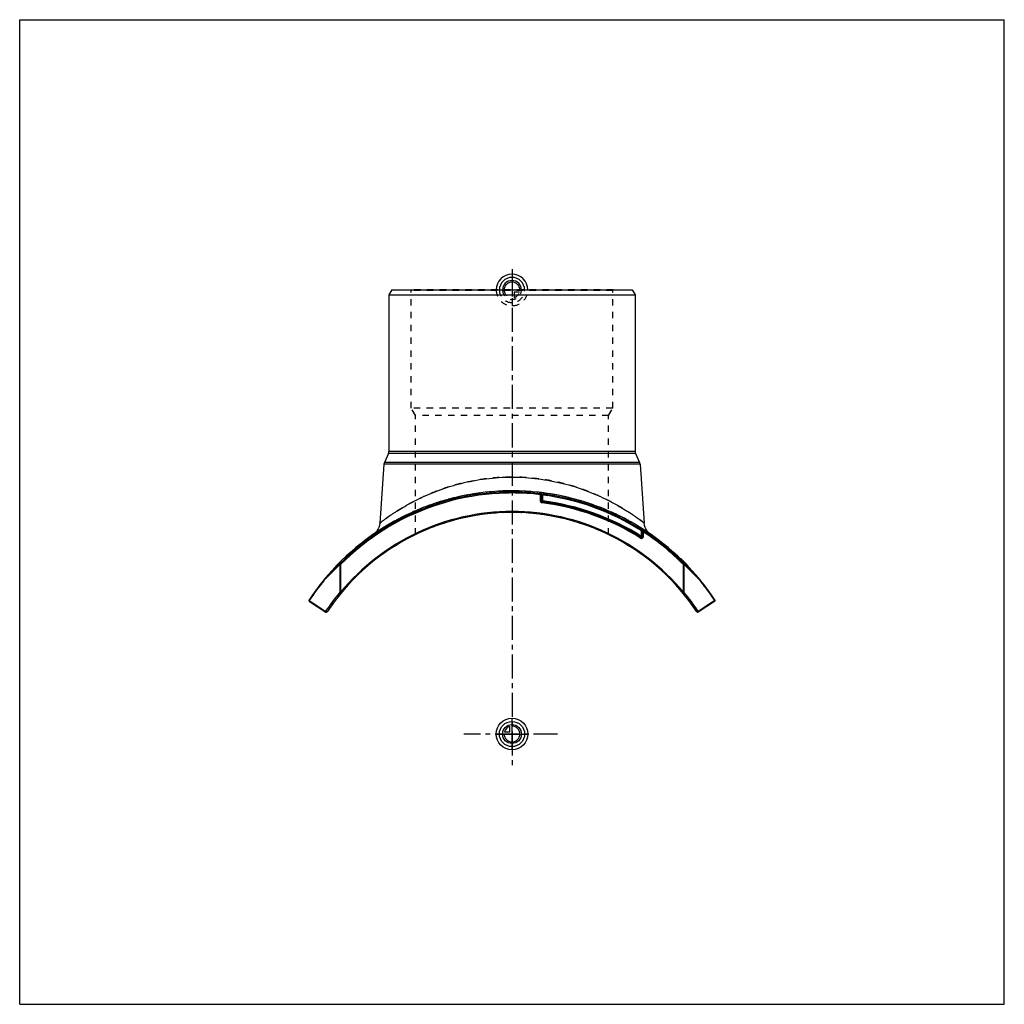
# Model space of a CAD drawing. Header units: millimetres. Extents: x 0 to 1000, y 0 to 1000.
import ezdxf

# ---------------------------------------------------------------- set-up
doc = ezdxf.new("R2010")
doc.units = ezdxf.units.MM
doc.header["$LTSCALE"] = 65.185185
doc.linetypes.add('CENTER', pattern=[0.6, 0.375, -0.075, 0.075, -0.075])
doc.linetypes.add('HIDDEN', pattern=[0.2, 0.1, -0.1])
doc.layers.get('0').update_dxf_attribs({"linetype": 'CONTINUOUS'})
for name, color, linetype in [('ACHSEN_S', 7, 'CONTINUOUS'), ('FASEN', 7, 'CONTINUOUS'), ('KOERPER', 7, 'CONTINUOUS'), ('KONST.EL_MIT_GEO', 7, 'CONTINUOUS'), ('KURVEN', 7, 'CONTINUOUS'), ('RUNDUNG', 7, 'CONTINUOUS'), ('SCHNITT', 7, 'CONTINUOUS')]:
    doc.layers.add(name, color=color, linetype=linetype)

msp = doc.modelspace()

# ---------------------------------------------------------------- linework, layer by layer
at = {"color": 7, "linetype": 'Continuous'}
for p, q in [((0, 0), (0, 1000)), ((0, 1000), (1000, 1000)), ((1000, 0), (1000, 1000)), ((0, 0), (1000, 0))]:
    msp.add_line(p, q, dxfattribs=at)
at = {"layer": 'ACHSEN_S', "color": 40, "linetype": 'CENTER'}
for p, q in [((500, 746.5), (500, 241.8)), ((546.3, 274.5), (451, 274.5))]:
    msp.add_line(p, q, dxfattribs=at)
at = {"layer": 'FASEN', "color": 7, "linetype": 'Continuous'}
for p, q in [((377.9, 725.5), (375, 720.5)), ((375, 720.5), (625, 720.5)), ((377.9, 725.5), (622.1, 725.5)), ((622.1, 725.5), (625, 720.5))]:
    msp.add_line(p, q, dxfattribs=at)
at = {"layer": 'KOERPER', "color": 7, "linetype": 'Continuous'}
for p, q in [((374.6, 559.5), (370.4, 550.3)), ((625.4, 559.5), (629.6, 550.3)), ((369.9, 548.6), (365.8, 488.8)), ((630.1, 548.6), (634.2, 488.8))]:
    msp.add_line(p, q, dxfattribs=at)
at = {"layer": 'KONST.EL_MIT_GEO', "color": 8, "linetype": 'HIDDEN'}
for p, q in [((397.7, 725), (397.2, 725.5)), ((602.8, 725.5), (397.2, 725.5)), ((397.7, 605.5), (397.7, 725)), ((602.3, 725), (397.7, 725)), ((602.3, 725), (602.8, 725.5)), ((602.3, 605.5), (602.3, 725)), ((402, 598.1), (397.7, 605.5)), ((602.3, 605.5), (397.7, 605.5)), ((598, 598.1), (602.3, 605.5)), ((402, 477), (402, 598.1)), ((598, 598.1), (402, 598.1)), ((598, 477), (598, 598.1)), ((671.8, 452), (672, 452.2)), ((672, 452.2), (671.8, 452)), ((671.9, 451.9), (672.1, 452.1)), ((672.2, 451.6), (672.4, 451.8)), ((672.4, 451.4), (672.6, 451.6)), ((672.5, 451.2), (672.8, 451.5)), ((672.6, 451.2), (672.8, 451.4)), ((672.7, 451.1), (672.9, 451.3)), ((672.9, 450.9), (673.1, 451.1)), ((672.9, 450.9), (673.1, 451.1)), ((673.1, 450.7), (673.3, 451)), ((673.1, 450.7), (673.3, 450.9)), ((673.8, 450), (674, 450.2)), ((673.9, 449.9), (674.1, 450.1)), ((673.9, 449.9), (674.1, 450.1)), ((674.2, 449.6), (674.4, 449.9)), ((674.5, 449.3), (674.7, 449.5)), ((674.7, 449.2), (674.9, 449.4)), ((674.7, 449.1), (674.9, 449.3)), ((675.1, 448.7), (675.4, 448.9)), ((675.3, 448.5), (675.5, 448.7)), ((675.3, 448.5), (675.5, 448.7)), ((676.3, 447.5), (676.5, 447.7)), ((676.7, 447.1), (676.9, 447.3)), ((676.7, 447.1), (676.9, 447.3)), ((676.7, 447.1), (676.9, 447.3)), ((676.9, 446.9), (677.1, 447.1)), ((677, 446.8), (677.2, 447)), ((677.3, 446.5), (677.5, 446.7)), ((677.3, 446.5), (677.5, 446.7)), ((677.4, 446.4), (677.6, 446.6))]:
    msp.add_line(p, q, dxfattribs=at)
at = {"layer": 'KONST.EL_MIT_GEO', "color": 7, "linetype": 'Continuous'}
for p, q in [((671.7, 452.5), (671.5, 452.3)), ((671.6, 452.1), (671.8, 452.3)), ((677, 446.7), (677.3, 447)), ((677.7, 446.1), (677.9, 446.3))]:
    msp.add_line(p, q, dxfattribs=at)
at = {"layer": 'KONST.EL_MIT_GEO', "color": 8, "linetype": 'HIDDEN'}
for radius, start, end in [(225, 64.1793, 115.8207), (247, 44, 46.0417)]:
    msp.add_arc((500, 274.5), radius, start, end, dxfattribs=at)
at = {"layer": 'KONST.EL_MIT_GEO', "color": 7, "linetype": 'Continuous'}
msp.add_arc((500, 274.5), 247.3, 44, 46.0417, dxfattribs=at)
at = {"layer": 'KURVEN', "color": 40, "linetype": 'Continuous'}
for p, q in [((500, 741.5), (500, 725.5)), ((500, 258.5), (500, 290.5)), ((497.8, 276.7), (497.8, 282.2)), ((484, 274.5), (516, 274.5)), ((492.3, 276.7), (497.8, 276.7))]:
    msp.add_line(p, q, dxfattribs=at)
at = {"layer": 'KURVEN', "color": 8, "linetype": 'HIDDEN'}
for p, q in [((484, 725.5), (516, 725.5)), ((500, 725.5), (500, 709.5)), ((502.2, 723.3), (502.2, 717.8)), ((507.7, 723.3), (502.2, 723.3))]:
    msp.add_line(p, q, dxfattribs=at)
at = {"layer": 'KURVEN', "color": 40, "linetype": 'Continuous'}
for radius in [16, 12.8, 9.6]:
    msp.add_circle((500, 274.5), radius, dxfattribs=at)
for centre, radius, start, end in [((500, 725.5), 16, 0, 180), ((500, 725.5), 12.8, 0, 180), ((500, 725.5), 9.6, 0, 179.9999), ((500, 725.5), 8, 0, 179.9999), ((500, 274.5), 8, 180, 90), ((500, 274.5), 8, 105.962, 164.038)]:
    msp.add_arc(centre, radius, start, end, dxfattribs=at)
at = {"layer": 'KURVEN', "color": 8, "linetype": 'HIDDEN'}
for radius, start, end in [(16, 180, 360), (12.8, 180, 360), (9.6, 179.9999, 360), (8, 179.9999, 270), (8, 285.962, 344.038)]:
    msp.add_arc((500, 725.5), radius, start, end, dxfattribs=at)
at = {"layer": 'RUNDUNG', "color": 7, "linetype": 'Continuous'}
for p, q in [((375, 720.5), (375, 561.6)), ((625, 720.5), (625, 561.6)), ((625, 561.6), (375, 561.6)), ((629.6, 550.3), (370.4, 550.3)), ((625.4, 559.5), (374.6, 559.5)), ((630.1, 548.6), (369.9, 548.6)), ((528.9, 517.2), (530.9, 517.2)), ((528.9, 511.2), (528.9, 517.2)), ((530.9, 511.2), (528.9, 511.2)), ((530, 517.4), (529, 517.6)), ((529.9, 518.4), (529.9, 518)), ((529.9, 517.2), (529.9, 511.2)), ((530.7, 509.3), (530.9, 511.2)), ((530.9, 517.2), (531.1, 518.2)), ((530.9, 517.2), (530.9, 511.2)), ((632.1, 481.7), (631.6, 480.8)), ((631.6, 480.8), (632.6, 480.8)), ((631.6, 475.2), (631.6, 480.8)), ((632.6, 481.1), (632.6, 481.5)), ((632.6, 475.2), (632.6, 480.8)), ((630.5, 473.5), (631.6, 475.2)), ((633.6, 475.2), (631.6, 475.2)), ((633.6, 479.6), (632.6, 479.6)), ((633.6, 475.2), (633.6, 479.6)), ((325.9, 446.5), (325.2, 447.2)), ((325.3, 446.5), (325.3, 418.6)), ((325.9, 446.5), (325.3, 446.5)), ((325.9, 446.5), (325.9, 418.6)), ((674.1, 446.5), (674.8, 447.2)), ((674.1, 446.5), (674.7, 446.5)), ((674.1, 418.6), (674.1, 446.5)), ((674.7, 418.6), (674.7, 446.5)), ((308.8, 430.9), (308.9, 431)), ((691.1, 431), (691.2, 430.9)), ((691.1, 431), (691.2, 430.9)), ((294, 410.1), (310.8, 399.1)), ((325.9, 418.6), (325.3, 418.6)), ((326.7, 417.9), (325.9, 418.6)), ((674.1, 418.6), (673.3, 417.9)), ((674.7, 418.6), (674.1, 418.6)), ((706, 410.1), (689.2, 399.1)), ((294.2, 409.2), (310.9, 398.3)), ((705.8, 409.2), (689.1, 398.3))]:
    msp.add_line(p, q, dxfattribs=at)
for points in [[(365.8, 488.8), (365.7, 488.5), (365.7, 488), (365.6, 487.5), (365.5, 487), (365.4, 486.5), (365.3, 486), (365.2, 485.5), (365, 485), (364.8, 484.6), (364.6, 484.1), (364.4, 483.6), (364.2, 483.2), (364, 482.7), (363.7, 482.3), (363.5, 481.9), (363.2, 481.4), (362.9, 481), (362.6, 480.6), (362.3, 480.2), (362, 479.9), (361.6, 479.5), (361.3, 479.1), (360.9, 478.8), (360.5, 478.5), (360.1, 478.1), (359.7, 477.8), (359.3, 477.5)], [(640.7, 477.5), (640.3, 477.8), (639.9, 478.1), (639.5, 478.5), (639.1, 478.8), (638.7, 479.1), (638.4, 479.5), (638, 479.9), (637.7, 480.2), (637.4, 480.6), (637.1, 481), (636.8, 481.4), (636.5, 481.9), (636.3, 482.3), (636, 482.7), (635.8, 483.2), (635.6, 483.6), (635.4, 484.1), (635.2, 484.6), (635, 485), (634.8, 485.5), (634.7, 486), (634.6, 486.5), (634.5, 487), (634.4, 487.5), (634.3, 488), (634.3, 488.5), (634.2, 488.8)]]:
    msp.add_lwpolyline(points, dxfattribs=at)
for centre, radius, start, end in [((370, 561.6), 5, 335.556, 360), ((630, 561.6), 5, 180, 204.444), ((374.9, 548.3), 5, 155.556, 176), ((625.1, 548.3), 5, 4, 24.444), ((500, 274.5), 245.8, 83.0023, 135.3448), ((500, 274.5), 244.8, 83.2031, 135.3448), ((530.9, 517.2), 2, 170.5716, 180), ((530.5, 515.7), 2.55, 101.5954, 103.8151), ((500, 274.5), 245.7, 57.3474, 83), ((530.9, 517.2), 1, 82.7353, 180), ((530.9, 511.2), 1, 180, 262.7945), ((500, 266.5), 245.7, 57.7711, 82.7945), ((500, 274.5), 244.7, 57.4755, 82.7352), ((500, 266.5), 246.7, 57.7711, 82.7945), ((500, 274.5), 226, 39.6072, 140.3927), ((500, 266.5), 244.7, 57.771, 82.7958), ((500, 274.5), 225, 33.467, 146.533), ((631.6, 480.8), 1, 0, 57.4753), ((660.7, 499.5), 33.6, 212.5829, 212.7947), ((658.2, 497.8), 30.6, 212.806, 213.1167), ((500, 274.5), 245.8, 44.6552, 57.3593), ((630.2, 478.6), 3.62, 48.6806, 49.271), ((631.6, 475.2), 2, 237.7741, 360), ((631.6, 475.2), 1, 237.7711, 360), ((500, 274.5), 244.8, 44.6552, 56.9309), ((497.9, 258), 256.2, 132.3943, 137.5387), ((497.2, 257.4), 255.6, 132.2796, 137.4402), ((502.5, 257.2), 256, 42.5629, 47.7173), ((501.9, 257.8), 256.5, 42.4639, 47.603), ((500, 274.5), 247, 140.6868, 146.5536), ((499.1, 274.1), 246, 140.6027, 146.459), ((309.1, 430.8), 0.287, 148.8661, 155.5134), ((500, 274.5), 247, 33.4464, 39.3132), ((500.9, 274.1), 246.1, 33.5415, 39.3969), ((690.9, 430.8), 0.287, 24.4788, 31.1329), ((294.7, 410.1), 1, 146.5536, 236.7865), ((499.4, 274), 226.4, 140.3004, 146.4394), ((499.7, 273.3), 227.4, 33.583, 39.6927), ((705.3, 410.1), 1, 303.2135, 33.4464), ((311.5, 399.1), 1, 236.7865, 326.533), ((688.5, 399.1), 1, 213.467, 303.2135)]:
    msp.add_arc(centre, radius, start, end, dxfattribs=at)
at = {"layer": 'RUNDUNG', "color": 8, "linetype": 'HIDDEN'}
for centre, radius, start, end in [((500, 274.5), 247, 55.2852, 124.7148), ((500, 274.5), 244.8, 56.9309, 83.2031), ((500, 274.5), 245.8, 57.3593, 83.0023), ((498.1, 257.8), 256.5, 132.397, 137.5568), ((497.5, 257.2), 256, 132.2827, 137.4371), ((502.8, 257.4), 255.6, 42.5598, 47.7204), ((502.1, 258), 256.2, 42.4405, 47.6057), ((499.1, 274.1), 246.1, 140.6031, 146.4585), ((500.9, 274.1), 246, 33.541, 39.3973), ((500.3, 273.3), 227.4, 140.3075, 146.417), ((500.6, 274), 226.3, 33.5603, 39.6997)]:
    msp.add_arc(centre, radius, start, end, dxfattribs=at)
for points, knots in [([(500, 535.5), (491.1, 535.5), (473.7, 534.3), (452.5, 530.3), (436.6, 525.9), (425.5, 522.1), (415.2, 517.9), (405.7, 513.6), (397.1, 509.2), (390.5, 505.4), (385.7, 502.5), (382.4, 500.5), (379.4, 498.5), (376.7, 496.7), (374.2, 495), (372, 493.5), (370.2, 492.1), (368.8, 491.1), (367.9, 490.5), (367.4, 490), (366.9, 489.7), (366.5, 489.4), (366.2, 489.2), (366, 489), (365.9, 489), (365.9, 488.9), (365.8, 488.9), (365.8, 488.8), (365.8, 488.8), (365.8, 488.8)], [0, 0, 0, 0, 0.18411, 0.36156, 0.44608, 0.52703, 0.60392, 0.67626, 0.74353, 0.80507, 0.83347, 0.86012, 0.88492, 0.90771, 0.92835, 0.94668, 0.96255, 0.9758, 0.98139, 0.98628, 0.99044, 0.99387, 0.99654, 0.9976, 0.99846, 0.99913, 0.99962, 0.9999, 1, 1, 1, 1]), ([(634.2, 488.8), (634.2, 488.8), (634.2, 488.8), (634.2, 488.8), (634.2, 488.8), (634.2, 488.9), (634.1, 488.9), (634.1, 489), (634, 489), (633.8, 489.1), (633.7, 489.2), (633.5, 489.4), (633.1, 489.7), (632.6, 490), (632.1, 490.5), (631.4, 490.9), (630.7, 491.5), (629.6, 492.3), (628, 493.5), (625.8, 495), (623.3, 496.7), (620.6, 498.5), (617.6, 500.5), (614.3, 502.5), (609.5, 505.4), (602.9, 509.2), (594.3, 513.6), (584.8, 517.9), (574.5, 522.1), (563.4, 525.9), (551.7, 529.2), (539.3, 531.9), (522.1, 534.6), (508.9, 535.5), (500, 535.5)], [0, 0, 0, 0, 0.00002, 0.0001, 0.00022, 0.00038, 0.00087, 0.00154, 0.0024, 0.00346, 0.0047, 0.00613, 0.00956, 0.01372, 0.01861, 0.0242, 0.03049, 0.03745, 0.05332, 0.07165, 0.09229, 0.11508, 0.13987, 0.16652, 0.19491, 0.25646, 0.32372, 0.39606, 0.47294, 0.55388, 0.63839, 0.72594, 0.81591, 1, 1, 1, 1]), ([(308.8, 430.9), (308.8, 430.9), (308.9, 430.9), (308.9, 431), (308.9, 431)], [0, 0, 0, 0, 0.19982, 1, 1, 1, 1]), ([(308.8, 430.9), (308.8, 430.9), (308.8, 430.8), (308.8, 430.8), (308.8, 430.8)], [0, 0, 0, 0, 0.93127, 1, 1, 1, 1]), ([(691.1, 431), (691.1, 431), (691.1, 431), (691.1, 430.9), (691.2, 430.9)], [0, 0, 0, 0, 0.27386, 1, 1, 1, 1]), ([(691.2, 430.9), (691.2, 430.9), (691.2, 430.8), (691.2, 430.5), (691.1, 430.4), (691.1, 430.3)], [0, 0, 0, 0, 0.19786, 0.55457, 1, 1, 1, 1])]:
    msp.add_open_spline(points, degree=3, knots=knots, dxfattribs=at)
at = {"layer": 'RUNDUNG', "color": 7, "linetype": 'Continuous'}
for points, knots in [([(365.8, 488.8), (365.8, 488.8), (365.8, 488.8), (365.8, 488.8), (365.8, 488.8), (365.8, 488.9), (365.9, 488.9), (365.9, 489), (366, 489), (366.2, 489.1), (366.3, 489.2), (366.5, 489.4), (366.9, 489.7), (367.4, 490), (367.9, 490.5), (368.6, 490.9), (369.3, 491.5), (370.4, 492.3), (372, 493.5), (374.2, 495), (376.7, 496.7), (379.4, 498.5), (382.4, 500.5), (385.7, 502.5), (390.5, 505.4), (397.1, 509.2), (405.7, 513.6), (415.2, 517.9), (425.5, 522.1), (436.6, 525.9), (448.3, 529.2), (460.7, 531.9), (477.9, 534.6), (491.1, 535.5), (500, 535.5)], [0, 0, 0, 0, 0.00002, 0.0001, 0.00022, 0.00038, 0.00087, 0.00154, 0.0024, 0.00346, 0.0047, 0.00613, 0.00956, 0.01372, 0.01861, 0.0242, 0.03049, 0.03745, 0.05332, 0.07165, 0.09229, 0.11508, 0.13987, 0.16652, 0.19491, 0.25646, 0.32372, 0.39606, 0.47294, 0.55388, 0.63839, 0.72594, 0.81591, 1, 1, 1, 1]), ([(500, 535.5), (508.9, 535.5), (526.3, 534.3), (547.5, 530.3), (563.4, 525.9), (574.5, 522.1), (584.8, 517.9), (594.3, 513.6), (602.9, 509.2), (609.5, 505.4), (614.3, 502.5), (617.6, 500.5), (620.6, 498.5), (623.3, 496.7), (625.8, 495), (628, 493.5), (629.8, 492.1), (631.2, 491.1), (632.1, 490.5), (632.6, 490), (633.1, 489.7), (633.5, 489.4), (633.8, 489.2), (634, 489), (634.1, 489), (634.1, 488.9), (634.2, 488.9), (634.2, 488.8), (634.2, 488.8), (634.2, 488.8)], [0, 0, 0, 0, 0.18411, 0.36156, 0.44608, 0.52703, 0.60392, 0.67626, 0.74353, 0.80507, 0.83347, 0.86012, 0.88492, 0.90771, 0.92835, 0.94668, 0.96255, 0.9758, 0.98139, 0.98628, 0.99044, 0.99387, 0.99654, 0.9976, 0.99846, 0.99913, 0.99962, 0.9999, 1, 1, 1, 1]), ([(530.7, 509.3), (530.4, 509.3), (530, 509.4), (529.4, 509.9), (529, 510.5), (528.9, 511), (528.9, 511.2)], [0, 0, 0, 0, 0.24998, 0.49999, 0.75, 1, 1, 1, 1]), ([(529, 517.6), (529, 517.6), (529.1, 517.8), (529.3, 518), (529.6, 518.1), (529.8, 518.2), (529.8, 518.2)], [0, 0, 0, 0, 0.25816, 0.50955, 0.75591, 1, 1, 1, 1]), ([(633.3, 480.4), (633.2, 480.6), (633, 480.9), (632.7, 481.2), (632.6, 481.3)], [0, 0, 0, 0, 0.49912, 1, 1, 1, 1]), ([(633.3, 480.4), (633.2, 480.4), (633, 480.4), (632.8, 480.5), (632.6, 480.6), (632.6, 480.8), (632.6, 480.8)], [0, 0, 0, 0, 0.33356, 0.61634, 0.83459, 1, 1, 1, 1]), ([(633.6, 479.6), (633.5, 479.7), (633.4, 479.9), (633.4, 480.2), (633.3, 480.4)], [0, 0, 0, 0, 0.25421, 1, 1, 1, 1]), ([(325.2, 447.2), (325.1, 447.2), (325.1, 447), (325.2, 446.7), (325.2, 446.6), (325.3, 446.5)], [0, 0, 0, 0, 0.41372, 0.68707, 1, 1, 1, 1]), ([(674.7, 446.5), (674.8, 446.6), (674.8, 446.7), (674.9, 447), (674.9, 447.2), (674.8, 447.2)], [0, 0, 0, 0, 0.31293, 0.58628, 1, 1, 1, 1]), ([(308.9, 431), (308.9, 431), (308.9, 431), (308.9, 430.9), (308.8, 430.9)], [0, 0, 0, 0, 0.27386, 1, 1, 1, 1]), ([(308.8, 430.8), (308.8, 430.7), (308.8, 430.6), (308.9, 430.4), (308.9, 430.3)], [0, 0, 0, 0, 0.21137, 1, 1, 1, 1]), ([(691.2, 430.9), (691.2, 430.9), (691.1, 430.9), (691.1, 431), (691.1, 431)], [0, 0, 0, 0, 0.19982, 1, 1, 1, 1]), ([(691.2, 430.8), (691.2, 430.7), (691.2, 430.6), (691.1, 430.4), (691.1, 430.3)], [0, 0, 0, 0, 0.21136, 1, 1, 1, 1]), ([(293.9, 410.6), (293.9, 410.6), (293.8, 410.4), (293.9, 410.2), (294, 410.1), (294, 410.1)], [0, 0, 0, 0, 0.42251, 0.69015, 1, 1, 1, 1]), ([(294, 410.1), (294, 410), (293.9, 409.8), (294, 409.6), (294, 409.4), (294.1, 409.3), (294.2, 409.2)], [0, 0, 0, 0, 0.28989, 0.55191, 0.78526, 1, 1, 1, 1]), ([(325.3, 418.6), (325.3, 418.5), (325.4, 418.4), (325.6, 418.2), (325.8, 418.1), (326, 418), (326.2, 417.9), (326.4, 417.8), (326.5, 417.9), (326.6, 417.9), (326.7, 417.9)], [0, 0, 0, 0, 0.14684, 0.30128, 0.45523, 0.60056, 0.73028, 0.83952, 0.92723, 1, 1, 1, 1]), ([(673.3, 417.9), (673.4, 417.9), (673.5, 417.9), (673.6, 417.8), (673.8, 417.9), (674.1, 418), (674.4, 418.2), (674.6, 418.4), (674.7, 418.6)], [0, 0, 0, 0, 0.07277, 0.16067, 0.27001, 0.39989, 0.69892, 1, 1, 1, 1]), ([(705.8, 409.2), (705.9, 409.3), (706, 409.4), (706, 409.6), (706.1, 409.8), (706, 410), (706, 410.1)], [0, 0, 0, 0, 0.21473, 0.44809, 0.71011, 1, 1, 1, 1]), ([(706.1, 410.6), (706.1, 410.6), (706.2, 410.4), (706.1, 410.2), (706, 410.1), (706, 410.1)], [0, 0, 0, 0, 0.42251, 0.69015, 1, 1, 1, 1]), ([(310.8, 399.1), (310.8, 399), (310.7, 398.9), (310.7, 398.6), (310.8, 398.4), (310.9, 398.3), (310.9, 398.3)], [0, 0, 0, 0, 0.30066, 0.56745, 0.79673, 1, 1, 1, 1]), ([(312.3, 398.6), (312.3, 398.5), (312.2, 398.5), (312, 398.5), (311.8, 398.5), (311.5, 398.6), (311.2, 398.8), (310.9, 399), (310.8, 399.1)], [0, 0, 0, 0, 0.07231, 0.16103, 0.27238, 0.4047, 0.70602, 1, 1, 1, 1]), ([(689.2, 399.1), (689.2, 399.1), (689, 398.9), (688.8, 398.7), (688.5, 398.6), (688.2, 398.5), (688, 398.5), (687.8, 398.5), (687.7, 398.5), (687.7, 398.6)], [0, 0, 0, 0, 0.14197, 0.29446, 0.59558, 0.72782, 0.83908, 0.92783, 1, 1, 1, 1]), ([(689.1, 398.3), (689.1, 398.3), (689.2, 398.4), (689.3, 398.6), (689.3, 398.9), (689.2, 399), (689.2, 399.1)], [0, 0, 0, 0, 0.20323, 0.43277, 0.69905, 1, 1, 1, 1])]:
    msp.add_open_spline(points, degree=3, knots=knots, dxfattribs=at)
for points in [[(529.9, 518), (530.2, 518), (530.4, 518.1), (530.6, 518.2)], [(308.8, 430.9), (308.8, 430.9), (308.8, 430.8), (308.8, 430.8)], [(691.2, 430.9), (691.2, 430.9), (691.2, 430.8), (691.2, 430.8)]]:
    msp.add_open_spline(points, degree=3, dxfattribs=at)
at = {"layer": 'SCHNITT', "color": 8, "linetype": 'HIDDEN'}
for p, q in [((490.5, 521.3), (490.5, 519.5)), ((492.6, 521.4), (492.7, 521.4)), ((507.3, 521.4), (507.4, 521.4)), ((509.5, 521.3), (509.5, 519.5)), ((490.5, 519.5), (509.5, 519.5))]:
    msp.add_line(p, q, dxfattribs=at)
at = {"layer": 'SCHNITT', "color": 7, "linetype": 'Continuous'}
for start, end in [(91.7088, 140.6868), (88.3119, 91.6847), (39.3132, 88.2912)]:
    msp.add_arc((500, 274.5), 247, start, end, dxfattribs=at)
at = {"layer": 'SCHNITT', "color": 8, "linetype": 'HIDDEN'}
for centre, radius, start, end in [((500, 274.5), 247, 91.6847, 91.7088), ((495.2, 554.8), 33.5, 265.604, 265.9347), ((500, 714.5), 193.3, 269.8258, 270.0002), ((500, 274.5), 247, 88.2912, 88.3119)]:
    msp.add_arc(centre, radius, start, end, dxfattribs=at)
at = {"layer": 'SCHNITT', "color": 7, "linetype": 'Continuous'}
for points, knots in [([(500, 521.2), (498.6, 521.2), (496.7, 521.2), (494.2, 521.3), (493.1, 521.4), (492.6, 521.4)], [0, 0, 0, 0, 0.55349, 0.79617, 1, 1, 1, 1]), ([(507.4, 521.4), (506.9, 521.4), (505.8, 521.3), (503.3, 521.2), (501.4, 521.2), (500, 521.2)], [0, 0, 0, 0, 0.20383, 0.44653, 1, 1, 1, 1])]:
    msp.add_open_spline(points, degree=3, knots=knots, dxfattribs=at)
at = {"layer": 'SCHNITT', "color": 8, "linetype": 'HIDDEN'}
msp.add_open_spline([(492.8, 521.4), (493.8, 521.3), (496, 521.2), (498.2, 521.2), (499.4, 521.2)], degree=3, knots=[0, 0, 0, 0, 0.45084, 1, 1, 1, 1], dxfattribs=at)

doc.saveas('drawing.dxf')
